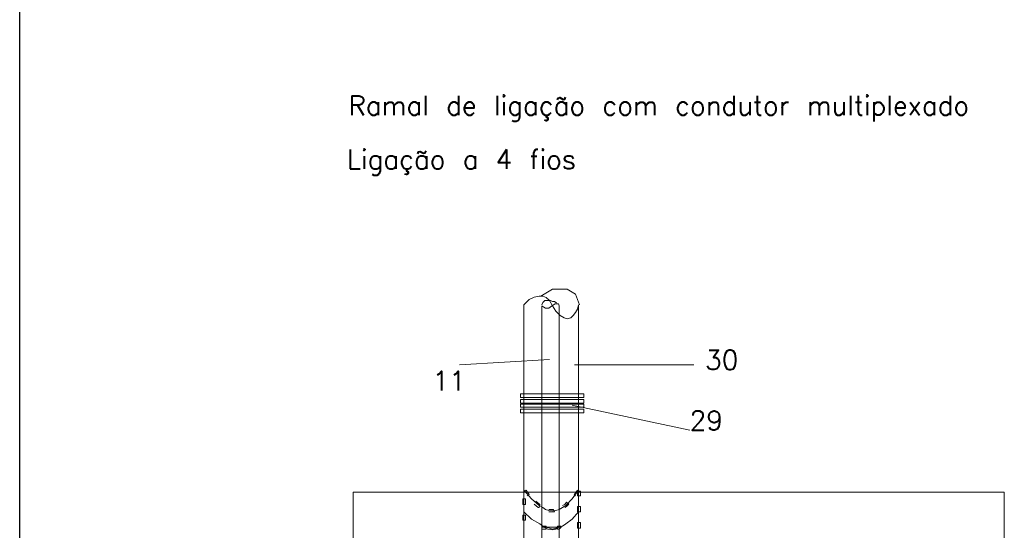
# Model space of a CAD drawing. Header units: metres. Extents: x -81 to 1042, y -541 to 334.
# Tile 59 of 130: x 328.28 to 333.09, y 154.26 to 156.75. Entities that reach past the tile are written whole.
import ezdxf

# ---------------------------------------------------------------- set-up
doc = ezdxf.new("R2010")
doc.units = ezdxf.units.M
doc.layers.add('LAYER 1', color=7, linetype='Continuous', lineweight=20)
doc.layers.add('P-CONTORNO', color=4, linetype='Continuous', lineweight=30)
doc.styles.add('txt', font='txt.shx')

msp = doc.modelspace()

# ---------------------------------------------------------------- linework, layer by layer
at = {"layer": 'LAYER 1', "color": 7}
for p, q in [((330.8289, 155.4019), (330.8856, 155.435)), ((330.8856, 155.435), (330.9583, 155.435)), ((330.9583, 155.435), (330.9989, 155.4114)), ((330.9989, 155.4114), (331.0178, 155.3594)), ((330.7723, 155.3849), (330.7458, 155.3594)), ((330.7458, 155.3594), (330.7458, 154.349)), ((330.7959, 155.3972), (330.7723, 155.3849)), ((330.8214, 155.4019), (330.7959, 155.3972)), ((330.8384, 155.4019), (330.8214, 155.4019)), ((330.8337, 155.3594), (330.8384, 155.3708)), ((330.8544, 155.3944), (330.8384, 155.4019)), ((330.8384, 155.3708), (330.8478, 155.3802)), ((330.8478, 155.3802), (330.8761, 155.3802)), ((330.8714, 155.3802), (330.8544, 155.3944)), ((330.8856, 155.3547), (330.8714, 155.3802)), ((330.8761, 155.3802), (330.8856, 155.3755)), ((330.8903, 155.3594), (330.8809, 155.3519)), ((330.8856, 155.3755), (330.895, 155.3755)), ((330.8998, 155.3641), (330.8903, 155.3594)), ((330.895, 155.3755), (330.9016, 155.3708)), ((330.9158, 155.3641), (330.8998, 155.3641)), ((330.9016, 155.3708), (330.9064, 155.3689)), ((330.9186, 155.3547), (330.9158, 155.3641)), ((331.0131, 155.3594), (331.0083, 155.3377)), ((331.0131, 154.349), (331.0131, 155.3594)), ((330.8431, 155.3472), (330.8337, 155.3547)), ((330.8337, 155.3547), (330.8337, 154.2782)), ((330.8525, 155.3424), (330.8431, 155.3472)), ((330.8686, 155.3424), (330.8525, 155.3424)), ((330.8809, 155.3519), (330.8686, 155.3424)), ((330.9016, 155.3283), (330.8856, 155.3547)), ((330.9234, 155.3075), (330.9016, 155.3283)), ((330.9186, 154.2782), (330.9186, 155.3547)), ((330.9989, 155.3217), (330.9866, 155.3075)), ((331.0083, 155.3377), (330.9989, 155.3217)), ((330.9422, 155.2952), (330.9234, 155.3075)), ((330.9583, 155.2905), (330.9422, 155.2952)), ((330.9753, 155.2952), (330.9583, 155.2905)), ((330.9866, 155.3075), (330.9753, 155.2952)), ((330.8714, 155.0922), (330.4323, 155.0667)), ((330.9942, 155.0667), (331.5768, 155.0667)), ((330.9819, 154.8703), (331.556, 154.7475)), ((333.0924, 154.4454), (329.913, 154.4454)), ((329.913, 154.4454), (329.913, 154.1621)), ((333.0924, 154.1621), (333.0924, 154.4454)), ((330.7458, 154.349), (330.7836, 154.3132)), ((330.9819, 154.3132), (331.0131, 154.349)), ((330.7836, 154.3132), (330.8242, 154.2896)), ((330.9517, 154.2896), (330.9819, 154.3132)), ((330.8242, 154.2896), (330.8384, 154.2782)), ((330.8337, 154.2782), (330.8639, 154.2641)), ((330.8384, 154.2782), (330.8544, 154.2735)), ((330.8544, 154.2735), (330.8714, 154.2688)), ((330.8639, 154.2641), (330.8856, 154.2612)), ((330.8714, 154.2688), (330.8856, 154.2641)), ((330.8856, 154.2641), (330.9016, 154.2688)), ((330.8856, 154.2612), (330.9016, 154.2641)), ((330.9016, 154.2641), (330.9186, 154.2782)), ((330.9016, 154.2688), (330.9186, 154.2735)), ((330.9186, 154.2735), (330.9347, 154.2782)), ((330.9347, 154.2782), (330.9517, 154.2896))]:
    msp.add_line(p, q, dxfattribs=at)
at = {"layer": 'LAYER 1'}
for p, q in [((330.7723, 155.3849), (330.7458, 155.3594)), ((330.7458, 155.3594), (330.7458, 154.349)), ((330.7959, 155.3972), (330.7723, 155.3849)), ((330.8214, 155.4019), (330.7959, 155.3972)), ((330.8384, 155.4019), (330.8214, 155.4019)), ((330.8544, 155.3944), (330.8384, 155.4019)), ((330.8714, 155.3802), (330.8544, 155.3944)), ((330.8856, 155.3547), (330.8714, 155.3802)), ((330.8903, 155.3594), (330.8809, 155.3519)), ((330.8998, 155.3641), (330.8903, 155.3594)), ((330.9158, 155.3641), (330.8998, 155.3641)), ((330.9186, 155.3547), (330.9158, 155.3641)), ((331.0131, 155.3594), (331.0083, 155.3377)), ((331.0131, 154.349), (331.0131, 155.3594)), ((330.8431, 155.3472), (330.8337, 155.3547)), ((330.8337, 155.3547), (330.8337, 154.2782)), ((330.8525, 155.3424), (330.8431, 155.3472)), ((330.8686, 155.3424), (330.8525, 155.3424)), ((330.8809, 155.3519), (330.8686, 155.3424)), ((330.9016, 155.3283), (330.8856, 155.3547)), ((330.9234, 155.3075), (330.9016, 155.3283)), ((330.9186, 154.2782), (330.9186, 155.3547)), ((330.9989, 155.3217), (330.9866, 155.3075)), ((331.0083, 155.3377), (330.9989, 155.3217)), ((330.9422, 155.2952), (330.9234, 155.3075)), ((330.9583, 155.2905), (330.9422, 155.2952)), ((330.9753, 155.2952), (330.9583, 155.2905)), ((330.9866, 155.3075), (330.9753, 155.2952)), ((331.0386, 154.9251), (330.7298, 154.9251)), ((330.7298, 154.9251), (330.7298, 154.9062)), ((331.0386, 154.9062), (331.0386, 154.9251)), ((330.7298, 154.9062), (331.0386, 154.9062)), ((331.0386, 154.8967), (330.7298, 154.8967)), ((330.7298, 154.8967), (330.7298, 154.8797)), ((330.7298, 154.8797), (331.0386, 154.8797)), ((331.0386, 154.8797), (331.0386, 154.8967)), ((331.0386, 154.875), (330.7298, 154.875)), ((330.7298, 154.875), (330.7298, 154.859)), ((330.7298, 154.859), (331.0386, 154.859)), ((331.0386, 154.8495), (330.7298, 154.8495)), ((330.7298, 154.8495), (330.7298, 154.8325)), ((330.7298, 154.8325), (331.0386, 154.8325)), ((331.0386, 154.859), (331.0386, 154.875)), ((331.0386, 154.8325), (331.0386, 154.8495)), ((330.7458, 154.4454), (330.7581, 154.4548)), ((330.7836, 154.4123), (330.7458, 154.4548)), ((330.7458, 154.4548), (330.7458, 149.0516)), ((330.7581, 154.4548), (330.7723, 154.434)), ((331.0131, 154.4548), (330.9819, 154.4123)), ((330.9913, 154.4312), (331.0083, 154.4548)), ((331.0083, 154.4548), (331.0131, 154.4454)), ((331.0225, 154.4501), (331.0083, 154.4501)), ((331.0083, 154.4501), (331.0083, 154.4265)), ((331.0131, 149.0516), (331.0131, 154.4548)), ((331.0225, 154.4265), (331.0225, 154.4501)), ((330.7534, 154.4123), (330.7411, 154.4123)), ((330.7411, 154.4123), (330.7411, 154.384)), ((330.7534, 154.384), (330.7534, 154.4123)), ((330.7723, 154.434), (330.7628, 154.4265)), ((330.8214, 154.3793), (330.7836, 154.4123)), ((330.8242, 154.384), (330.8053, 154.401)), ((330.9536, 154.3963), (330.947, 154.384)), ((330.9819, 154.4123), (330.9517, 154.3793)), ((330.9659, 154.3868), (330.9536, 154.3963)), ((330.9989, 154.4265), (330.9913, 154.4312)), ((331.0083, 154.4265), (331.0225, 154.4265)), ((330.7411, 154.384), (330.7534, 154.384)), ((330.7458, 154.349), (330.7836, 154.3132)), ((330.7959, 154.3868), (330.8167, 154.3698)), ((330.8167, 154.3698), (330.8214, 154.3698)), ((330.8214, 154.3698), (330.8242, 154.384)), ((330.8384, 154.3698), (330.8214, 154.3793)), ((330.8525, 154.3604), (330.8384, 154.3698)), ((330.8686, 154.3557), (330.8525, 154.3604)), ((330.8903, 154.3604), (330.8686, 154.3604)), ((330.8856, 154.3538), (330.8686, 154.3557)), ((330.8686, 154.349), (330.895, 154.349)), ((330.9016, 154.3557), (330.8856, 154.3538)), ((330.895, 154.349), (330.8903, 154.3604)), ((330.9186, 154.3604), (330.9016, 154.3557)), ((330.9347, 154.3698), (330.9186, 154.3604)), ((330.947, 154.384), (330.9347, 154.3793)), ((330.9517, 154.3793), (330.9347, 154.3698)), ((330.947, 154.3698), (330.9536, 154.3745)), ((330.9536, 154.3745), (330.9659, 154.3868)), ((330.9819, 154.3132), (331.0131, 154.349)), ((331.0225, 154.3745), (331.0083, 154.3745)), ((331.0083, 154.3745), (331.0083, 154.349)), ((331.0083, 154.349), (331.0225, 154.349)), ((331.0225, 154.349), (331.0225, 154.3745)), ((330.7534, 154.332), (330.7411, 154.332)), ((330.7411, 154.332), (330.7411, 154.3084)), ((330.7411, 154.3084), (330.7534, 154.3084)), ((330.7534, 154.3084), (330.7534, 154.332)), ((330.7836, 154.3132), (330.8242, 154.2896)), ((330.9517, 154.2896), (330.9819, 154.3132)), ((330.8242, 154.2896), (330.8384, 154.2782)), ((330.8289, 153.8693), (330.8337, 154.2735)), ((330.8337, 154.2782), (330.8639, 154.2641)), ((330.8544, 154.2782), (330.8337, 154.2782)), ((330.8337, 154.2782), (330.8337, 154.2641)), ((330.8337, 154.2735), (330.9186, 154.2735)), ((330.8337, 154.2641), (330.8544, 154.2641)), ((330.8384, 154.2782), (330.8544, 154.2735)), ((330.8544, 154.2641), (330.8544, 154.2782)), ((330.8544, 154.2735), (330.8714, 154.2688)), ((330.8639, 154.2641), (330.8856, 154.2612)), ((330.8714, 154.2688), (330.8856, 154.2641)), ((330.8856, 154.2641), (330.9016, 154.2688)), ((330.8856, 154.2612), (330.9016, 154.2641)), ((330.9016, 154.2641), (330.9186, 154.2782)), ((330.9016, 154.2688), (330.9186, 154.2735)), ((330.9186, 154.2782), (330.9111, 154.2782)), ((330.9111, 154.2782), (330.9111, 154.2641)), ((330.9111, 154.2641), (330.9186, 154.2641)), ((330.9186, 154.2735), (330.9347, 154.2782)), ((330.9281, 154.2735), (330.9186, 154.2782)), ((330.9281, 154.2782), (330.9186, 154.2782)), ((330.9186, 154.2641), (330.9281, 154.2735)), ((330.9186, 154.2735), (330.9186, 153.8552)), ((330.9281, 154.2735), (330.9281, 154.2782)), ((330.9347, 154.2782), (330.9517, 154.2896)), ((331.0225, 154.2971), (331.0083, 154.2971)), ((331.0083, 154.2971), (331.0083, 154.2688)), ((331.0083, 154.2688), (331.0225, 154.2688)), ((331.0225, 154.2688), (331.0225, 154.2971))]:
    msp.add_line(p, q, dxfattribs=at)
at = {"layer": 'P-CONTORNO'}
msp.add_line((328.2841, 148.2348), (328.2841, 159.044), dxfattribs=at)

# ---------------------------------------------------------------- texts
at = {"attachment_point": 7, "line_spacing_factor": 0.798, "style": 'txt'}
for s, insert, char_height, width in [('Ramal de ligação com condutor multiplexado', (329.8894, 156.2534), 0.094429, 4.759207), ('Ligação a 4 fios', (329.8818, 155.9908), 0.094429, 1.813031), ('30', (331.6316, 155.0431), 0.09443, 0.226629), ('11', (330.3001, 154.9411), 0.09443, 0.226629), ('29', (331.556, 154.7475), 0.09443, 0.226629)]:
    msp.add_mtext(s, dxfattribs=dict(at, insert=insert, char_height=char_height, width=width))

doc.saveas('drawing.dxf')
